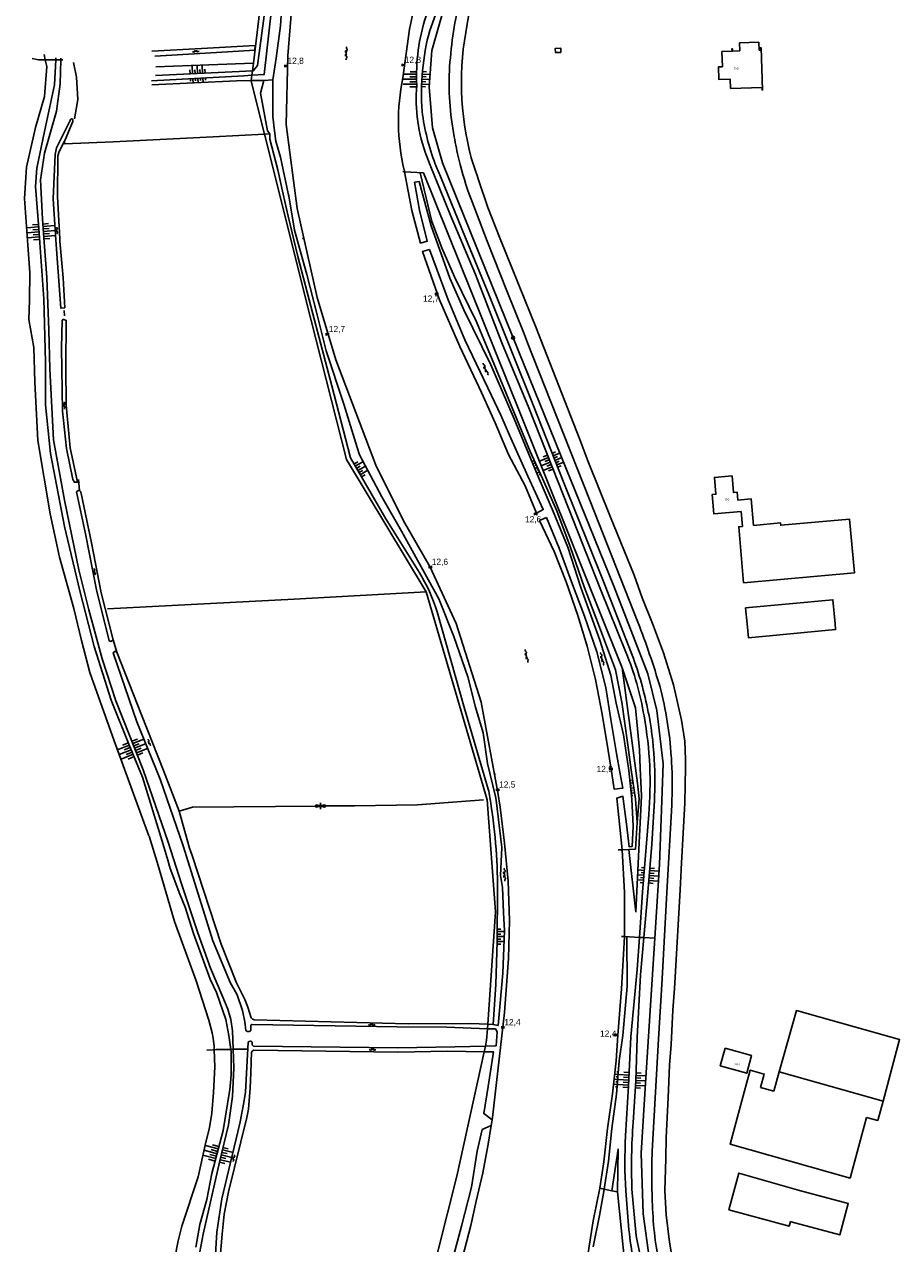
# Model space of a CAD drawing. Header units: millimetres. Extents: x 149344 to 154519, y 463794 to 476271.
# Tile 60 of 70: x 149744 to 150093, y 471752 to 472240. Entities that reach past the tile are written whole.
import ezdxf

# ---------------------------------------------------------------- set-up
doc = ezdxf.new("R2010")
doc.units = ezdxf.units.MM
doc.header["$LTSCALE"] = 4
doc.layers.get('0').update_dxf_attribs({"color": 252, "linetype": 'CONTINUOUS'})
for name, color, linetype in [('Gebouw', 252, 'CONTINUOUS'), ('Huisnummer', 252, 'CONTINUOUS'), ('Kilometrering', 252, 'CONTINUOUS'), ('symbool talud', 252, 'CONTINUOUS'), ('symbool water', 252, 'CONTINUOUS'), ('Topografie', 252, 'CONTINUOUS')]:
    doc.layers.add(name, color=color, linetype=linetype)
doc.styles.add('ISO', font='ISO')
doc.styles.add('rtw_iso', font='iso-rtw.shx')

# ---------------------------------------------------------------- blocks, each defined once
blk = doc.blocks.new('talud')
for p, q in [((0, 0.75), (0.5, 0.75)), ((0, 0.5), (1, 0.5)), ((0, 0.25), (0.5, 0.25)), ((0, 0), (1, 0)), ((0, -0.25), (0.5, -0.25)), ((0, -0.5), (1, -0.5)), ((0, -0.75), (0.5, -0.75))]:
    blk.add_line(p, q)
blk = doc.blocks.new('water6')
at = {"linetype": 'Continuous'}
for centre, start, end in [((0.16, 1.47), 129.7446, 230.2554), ((-0.47, 2.22), 309.7446, 50.2554), ((-0.47, 0.72), 309.7446, 50.2554), ((0.49, 0), 129.7446, 230.2554), ((-0.14, 0.75), 309.7446, 50.2554), ((0.16, -1.51), 129.7446, 230.2554), ((-0.47, -0.76), 309.7446, 50.2554), ((-0.47, -2.26), 309.7446, 50.2554), ((-0.14, -0.75), 309.7446, 50.2554)]:
    blk.add_arc(centre, 0.488, start, end, dxfattribs=at)
blk = doc.blocks.new('water4')
at = {"linetype": 'Continuous'}
for centre, start, end in [((-0.01, 0.75), 129.7446, 230.2554), ((-0.32, 1.12), 309.7446, 50.2554), ((-0.32, 0.37), 309.7446, 50.2554), ((0.32, 0.01), 129.7446, 230.2554), ((0, 0.38), 309.7446, 50.2554), ((-0.01, -0.74), 129.7446, 230.2554), ((-0.32, -0.37), 309.7446, 50.2554), ((-0.32, -1.12), 309.7446, 50.2554), ((0, -0.37), 309.7446, 50.2554)]:
    blk.add_arc(centre, 0.244, start, end, dxfattribs=at)
blk = doc.blocks.new('DRHEK')
at = {"linetype": 'Continuous'}
for p, q in [((1.25, 0), (-1.25, 0)), ((-0.5, 0.7), (0.5, 0.7)), ((-0.5, -0.7), (0.5, -0.7))]:
    blk.add_line(p, q, dxfattribs=at)
blk = doc.blocks.new('paal')
for radius in [0.45, 0.2]:
    blk.add_circle((0, 0), radius)
blk = doc.blocks.new('kilometerpaal')
for p, q in [((-0.44, 0.44), (0.44, -0.44)), ((-0.44, -0.44), (-0.44, 0.44)), ((0.44, 0.44), (-0.44, -0.44)), ((0.44, -0.44), (0.44, 0.44))]:
    blk.add_line(p, q)
at = {"style": 'rtw_iso'}
blk.add_attdef('KILOMETERPAAL', (0.59, 0.87), '', height=2.5, dxfattribs=at)
blk = doc.blocks.new('kolk')
at = {"color": 0}
blk.add_circle((0, 0), 0.6, dxfattribs=at)
at = {"linetype": 'Continuous', "style": 'ISO', "flags": 10}
blk.add_attdef('R', (-0.11, -0.33), '', height=0.8, dxfattribs=at)

msp = doc.modelspace()

# ---------------------------------------------------------------- linework, layer by layer
at = {"layer": 'Gebouw'}
for points in [[(149958.08, 472228.51), (149958, 472230.21), (149955.83, 472230.1), (149955.91, 472228.4), (149958.08, 472228.51)], [(150029.58, 472229.07), (150026.68, 472228.96), (150026.65, 472229.96), (150026.45, 472229.96), (150026.48, 472228.96), (150022.42, 472228.82), (150022.64, 472222.75), (150021.04, 472222.69), (150021.21, 472217.62), (150025.76, 472217.78), (150025.89, 472214.07), (150038.45, 472214.51), (150038.48, 472213.5), (150038.69, 472213.51), (150038.05, 472230.37), (150037.84, 472230.36), (150037.88, 472229.36), (150037.27, 472229.34)], [(150037.27, 472229.34), (150037.15, 472232.58), (150029.46, 472232.3), (150029.58, 472229.07)], [(150026.46, 472059.2), (150027.05, 472052.48), (150028.57, 472052.61), (150028.84, 472049.54), (150034.17, 472050.01), (150035.1, 472039.41), (150045.85, 472040.35), (150045.93, 472039.43), (150073.49, 472041.85), (150075.38, 472020.39), (150031.12, 472016.49), (150029.15, 472038.87), (150030.64, 472039.01), (150030.1, 472044.92), (150019.23, 472043.95), (150018.55, 472051.73), (150020.04, 472051.86), (150019.46, 472058.58), (150026.46, 472059.2)], [(150067.64, 472000), (150066.77, 472009.66), (150031.91, 472006.4)], [(150031.91, 472006.4), (150032.49, 472000)], [(150032.49, 472000), (150032.99, 471994.46), (150067.85, 471997.72), (150067.64, 472000)], [(150086.82, 471809.23), (150093.46, 471833.82), (150052.19, 471845.43), (150045.29, 471820.91)], [(150023.67, 471830.34), (150034.24, 471827.38), (150032.35, 471820.37), (150021.77, 471823.34), (150023.67, 471830.34)], [(150032.27, 471816.26), (150033.77, 471821.6), (150039.36, 471820.03), (150037.85, 471814.69)], [(150045.29, 471820.91), (150043.13, 471813.21)], [(150045.29, 471820.91), (150086.82, 471809.23)], [(150080.19, 471802.69), (150073.64, 471778.44), (150025.71, 471791.93), (150032.27, 471816.26)], [(150037.85, 471814.69), (150043.13, 471813.21)], [(150080.19, 471802.69), (150084.72, 471801.47), (150086.82, 471809.23)], [(150026.02, 471768.67), (150029.2, 471780.4), (150053.5, 471773.53)], [(150053.5, 471773.53), (150072.91, 471768.27), (150069.5, 471755.7), (150050.09, 471760.96)], [(150026.02, 471768.67), (150025.23, 471765.78), (150049.36, 471759.23), (150049.85, 471761.03), (150050.09, 471760.96)]]:
    msp.add_lwpolyline(points, dxfattribs=at)
at = {"layer": 'Topografie'}
for p, q in [((149839.3, 472217.33), (149842.9, 472217.49)), ((149854.94, 472154.3), (149855.03, 472153.84)), ((149759.68, 472123.24), (149759.51, 472125.26)), ((149765.68, 472053.39), (149765.18, 472057.78)), ((149779.05, 471993.63), (149780.54, 471988.76)), ((149931.83, 471940.01), (149931.86, 471939.8)), ((149988.06, 471884.76), (149985.17, 471909.84)), ((150006.17, 471901.74), (150006.19, 471902.05))]:
    msp.add_line(p, q, dxfattribs=at)
for points in [[(149752.27, 472705.71), (149751.37, 472681.9), (149750.76, 472656.74), (149750.66, 472652.34), (149750.33, 472629.49), (149755.06, 472612.72), (149762.86, 472585.53), (149772.6, 472551.51), (149783.98, 472525.57), (149799.49, 472494.47), (149815.32, 472462.99), (149829.35, 472433.85), (149835.49, 472407.8), (149840.62, 472386.05), (149848.28, 472351.21), (149847.71, 472320.53), (149848.21, 472292.37, -0.190448), (149847.31, 472283.75), (149846.01, 472277.86), (149843.45, 472255.2), (149839.43, 472219.62), (149834.54, 472219.37)], [(149989.44, 471874.69), (149990.69, 471892.74), (149993.19, 471923.84, 0.031556), (149993.55, 471943.07, 0.033293), (149991.29, 471963.24, 0.054127), (149984.06, 471988.66), (149974.02, 472013.44), (149959.07, 472051.35), (149945.19, 472086.42), (149934.47, 472112.36), (149923.87, 472139.65), (149913.86, 472163.64), (149905.83, 472183.47), (149904.43, 472186.93, -0.112561), (149900.46, 472215.32, -0.092076), (149904.2, 472243.15), (149909.64, 472256.39), (149916.03, 472271.9), (149921.78, 472287.33), (149925.7, 472300.14, 0.054272), (149926.62, 472318.95), (149924.97, 472328.64), (149924.92, 472328.78)], [(149991.24, 471874.58), (149992.81, 471892.61), (149994.35, 471911.95), (149995.31, 471927.31, 0.028055), (149995.52, 471943.46, 0.034755), (149993.28, 471963.32, 0.04012), (149987.05, 471986.2), (149974.79, 472017.58), (149959.22, 472056.37), (149947.11, 472087.14), (149929.22, 472131.67), (149919.99, 472154.42), (149909.91, 472178.91, -0.014896), (149907.84, 472183.87, -0.060389), (149902.61, 472204.94, -0.084992), (149905.63, 472237.3), (149913.03, 472257.66), (149921.02, 472278.85), (149924.89, 472290.26, 0.151896), (149927.92, 472325.56), (149927.24, 472329.28), (149927.2, 472329.4)], [(149914.17, 472306), (149911.62, 472292.16), (149908.12, 472279.1), (149901.09, 472254.69), (149897.57, 472237.76), (149894.9, 472218.34, 0.111951), (149895.45, 472181.4, 0.000825), (149895.52, 472181.13), (149895.59, 472180.77)], [(149917.77, 472250.58, 0.03697), (149913.56, 472222.89, 0.060226), (149915.4, 472194.76, 0.015923), (149917.29, 472185.76, 0.028877), (149922.16, 472169.81), (149928.65, 472153.02), (149936.49, 472133.16), (149943.32, 472115.94), (149944.72, 472112.41), (149953.99, 472088.75), (149969.76, 472049.1), (149988.82, 472000.72, -0.022169), (149997.69, 471974.76, -0.04621), (150002.18, 471947.02, -0.003173), (150002.31, 471944.78, -0.024403), (150002.37, 471927.52), (150000.41, 471892.56), (149998.5, 471858.06), (149997.03, 471833.91), (149994.58, 471789.19, 0.025184), (149994.82, 471764.55, 0.05083), (149998.5, 471739.69)], [(149923.55, 472252.07, 0.04683), (149920.62, 472239.79, 0.115245), (149922.23, 472186.37), (149924.04, 472180.78), (149924.42, 472179.69), (149925.17, 472177.55), (149928.83, 472166.54), (149933.72, 472153.99), (149948.38, 472117.7), (149948.78, 472116.7), (149965.62, 472073.69), (149968.8, 472065.2), (149977.94, 472042.64), (149987.3, 472019.45), (149990.5, 472010.39), (149994.63, 472000.22), (149999.05, 471988.43), (150003.11, 471975.63), (150006.27, 471961.54), (150007.66, 471953.07), (150007.82, 471945.85), (150007.89, 471942.75), (150007.58, 471928.35), (150006.19, 471902.05)], [(149759.66, 472193.05), (149757.47, 472188.93), (149756.99, 472187.09), (149756.86, 472170.86), (149757.74, 472153.93), (149757.79, 472152.99), (149759.15, 472138.37), (149759.73, 472126.38), (149758.15, 472126.26), (149756.37, 472149.82), (149756.14, 472153.61), (149755.16, 472169.94), (149755.87, 472187.69), (149756.49, 472190.32), (149761.88, 472201.22, -0.778766), (149763.01, 472201.66)], [(149930.99, 471839.81), (149932.06, 471855.86), (149932.57, 471873.2), (149932.69, 471893.85, 0.044279), (149929.64, 471930.63, 0.004035), (149929.04, 471933.95), (149919.54, 471966.22), (149908.57, 472004.77, 0.063226), (149901.41, 472020.67), (149888.1, 472042.08), (149873.89, 472066.36), (149871.95, 472074.1), (149866.49, 472095.24), (149858.85, 472123.95), (149852.88, 472146.86), (149849.03, 472162.97), (149847.1, 472171.76), (149844.95, 472181.57), (149841.77, 472193.87), (149841.69, 472195.99)], [(149928.69, 471838.16), (149912.43, 471838.75), (149892.61, 471838.92), (149834.71, 471839.79, 0.474065), (149834.08, 471839.32), (149834.13, 471837.47, -0.443348), (149832.06, 471837.45), (149831.73, 471840.95), (149830.78, 471845.5), (149828.62, 471851.68), (149827.28, 471854.15), (149826.01, 471856.39), (149818.96, 471873.26), (149808.44, 471907.03), (149807.12, 471911.26), (149797.92, 471937.89), (149788.56, 471960.8), (149779.03, 471988.44), (149779.84, 471989.08), (149780.54, 471988.76)], [(149805.51, 471925.11), (149809.65, 471910.4), (149810.61, 471907.46), (149822.3, 471871.92), (149828.43, 471856.51), (149831.69, 471849.9), (149832.92, 471846.81), (149834.29, 471842.47, 0.20969), (149835.48, 471841.75), (149896.97, 471840.17), (149921.87, 471840.25), (149928.81, 471839.92)], [(150025.66, 471630.21), (150021.38, 471630.51, -0.475081), (150019.07, 471633.54), (150019.79, 471643.02), (150019.82, 471648.47), (150019.87, 471659.9), (150019.02, 471676.52), (150016.8, 471690.41), (150012.83, 471706.85), (150007.52, 471723.63), (150003.7, 471739.34), (150001.44, 471752.85), (150000.17, 471763.75), (149999.66, 471773.44), (149999.99, 471786.07), (150000.19, 471794.61), (150000.93, 471810.57), (150001.44, 471823.55), (150002.1, 471831.88), (150002.77, 471845.52), (150003.49, 471854.24), (150003.73, 471858.77), (150005.72, 471893.67), (150006.17, 471901.74)], [(150006.19, 471902.05, 0.029098), (150006.17, 471901.74)], [(150005.65, 471654.9), (150002.01, 471689.65), (149998.08, 471704.01), (149993.46, 471719.26), (149989.44, 471734.06, -0.034685), (149985.28, 471757.69), (149984, 471773.39, -0.028871), (149983.92, 471795.26), (149985.08, 471815.38), (149986.03, 471834.96), (149988.54, 471861.81), (149989.44, 471874.69)], [(149992.32, 471558.91), (149999.11, 471596.34), (150002.5, 471612.01), (150004.61, 471624.12), (150006.95, 471640.66), (150007.36, 471654.12), (150007.44, 471656.59), (150005.93, 471680.54), (150004.09, 471689.76), (150001.13, 471703.08), (149997.34, 471716.08), (149993.73, 471729.16), (149990.69, 471742.99), (149988.18, 471755.34), (149986.47, 471774.01, -0.027675), (149986.93, 471800.69), (149987.98, 471817.33), (149988.54, 471834.68), (149989.94, 471859.67), (149991.24, 471874.58)], [(149819.91, 471745.7), (149820.47, 471756.79), (149822.55, 471770.2), (149828.95, 471796.93), (149829.89, 471800.95), (149831.35, 471808.71), (149831.95, 471812.73), (149833.09, 471832.83, -0.46125), (149834.7, 471832.72), (149834.6, 471831.65, 0.022562), (149835.21, 471831.21), (149892.85, 471830.55), (149915.63, 471830.85), (149927.87, 471831.23)], [(149927.37, 471828.96), (149912.7, 471829.24), (149892.82, 471828.84), (149835.32, 471829.62, 0.146731), (149834.39, 471828.87), (149834.08, 471820.56), (149833.91, 471814.36), (149833.13, 471806.02), (149832.46, 471802.63), (149825.14, 471772.91), (149823.46, 471764.05), (149822.63, 471756.06), (149821.6, 471743.67)]]:
    msp.add_lwpolyline(points, format="xyb", dxfattribs=at)
at = {"layer": 'Topografie', "flags": 128}
for points in [[(149995.56, 471874.34), (149997.54, 471903.87), (149998.91, 471944.12), (149996.41, 471965.4), (149992.82, 471980.01), (149979.17, 472015.14), (149958.05, 472067.38), (149938.97, 472114.42), (149910.76, 472184.36), (149906.72, 472198.39), (149905.43, 472214.78), (149906.53, 472229.25), (149912.57, 472250.85), (149926.9, 472292.34), (149929.89, 472302.63), (149930.99, 472317.09), (149930.98, 472318.61)], [(149842.69, 472286.87), (149835.12, 472224.14)], [(149854.09, 472284.91), (149852.13, 472267.08), (149848.84, 472227.12), (149848.22, 472199.64), (149852.61, 472166.06), (149860.59, 472130.49), (149868.06, 472105.55), (149884.14, 472063.45), (149895.09, 472041.19), (149905.86, 472022.73), (149916.14, 472000.11), (149926.2, 471968.73), (149932.91, 471932.64), (149933.75, 471926.7), (149935.51, 471912.28), (149937.04, 471897.14), (149937.47, 471881.37), (149937.08, 471866.26), (149935.49, 471844.61), (149930.7, 471802.62), (149930.56, 471801.77)], [(149746.65, 472226.12), (149749.27, 472225.48), (149751.95, 472225.51)], [(149751.95, 472225.51), (149756.11, 472225.55)], [(149756.11, 472225.55), (149758.17, 472225.57)], [(149758.17, 472225.57), (149759, 472225.58)], [(149763.19, 472224.5), (149764.44, 472218.54), (149764.9, 472209.72), (149763.63, 472201.97)], [(149835.12, 472224.14), (149834.76, 472221.18)], [(149834.54, 472219.37), (149834.28, 472217.21)], [(149834.76, 472221.18), (149834.54, 472219.37)], [(149834.28, 472217.21), (149834.26, 472216.97), (149839.53, 472195.86)], [(149759.66, 472193.05), (149759.67, 472191.9), (149779.09, 472192.71), (149819.01, 472194.69), (149839.53, 472195.86)], [(149839.53, 472195.86), (149841.69, 472195.99)], [(149904.23, 472012.81), (149872.29, 472065.7), (149858.17, 472121.34), (149839.53, 472195.86)], [(149895.59, 472180.77), (149894.83, 472180.82)], [(149982.52, 471982.47), (149973.39, 472005.31), (149941.72, 472084.25), (149903.13, 472180.3), (149895.59, 472180.77)], [(149776.88, 472006.09), (149851.38, 472009.89), (149904.23, 472012.81)], [(149904.23, 472012.81), (149928.59, 471929.69), (149931.91, 471884.92), (149928.81, 471839.92)], [(149988.61, 471920.64), (149989.29, 471930.01), (149988.69, 471936.36), (149982.52, 471982.47)], [(149805.51, 471925.11), (149810.83, 471926.72), (149860.44, 471927.18)], [(149863.5, 471927.21), (149875.59, 471927.32), (149900.72, 471927.61), (149927.12, 471929.73)], [(149985.17, 471909.84), (149987.83, 471909.95), (149988.61, 471920.64)], [(149980.9, 471909.67), (149982.55, 471909.74)], [(149982.55, 471909.74), (149985.17, 471909.84)], [(149955.23, 471370.43), (149959.83, 471390.27), (149959.96, 471390.85), (149968.34, 471428.77), (149980.89, 471485.05), (149992.16, 471534.28), (150002.09, 471584.59), (150010.08, 471621.28), (150011.93, 471656.9), (150010.04, 471682.26), (150002.03, 471714.8), (149993.54, 471745.73), (149990.94, 471764.09), (149990.08, 471788.46), (149992.01, 471818.54), (149995.56, 471874.34)], [(149982.23, 471875.09), (149983.5, 471875.02)], [(149983.5, 471875.02), (149989.44, 471874.69)], [(149989.44, 471874.69), (149991.24, 471874.58)], [(149991.24, 471874.58), (149995.56, 471874.34)], [(149928.81, 471839.92), (149928.69, 471838.16)], [(149928.69, 471838.16), (149928.37, 471833.51), (149927.87, 471831.23)], [(149816.51, 471829.55), (149819.5, 471829.74)], [(149819.5, 471829.74), (149820.26, 471829.79), (149826.07, 471829.9)], [(149826.07, 471829.9), (149827.06, 471829.92)], [(149827.06, 471829.92), (149832.91, 471830.03)], [(149927.37, 471828.96), (149916.44, 471779.21), (149901.69, 471720.62), (149878.35, 471682.82), (149865.2, 471672.65)], [(149927.87, 471831.23), (149927.37, 471828.96)], [(149930.2, 471799.44), (149929.03, 471792), (149926.84, 471780.54), (149924.23, 471769.16), (149921.99, 471759.41), (149918.73, 471746.62)], [(149930.56, 471801.77), (149930.2, 471799.44)], [(149975.38, 471774.01), (149973.56, 471774.37)], [(149978.41, 471773.4), (149975.38, 471774.01)], [(149980.67, 471772.95), (149978.41, 471773.4)], [(149983.62, 471744.15), (149980.67, 471772.95)]]:
    msp.add_lwpolyline(points, dxfattribs=at)
at = {"layer": 'Topografie'}
for points in [[(149842.9, 472217.49), (149844.2, 472226.16), (149845.98, 472239.17), (149847.03, 472255.65), (149849.38, 472270.94), (149850.34, 472280.01), (149851.46, 472283.89)], [(149840.91, 472254.16), (149836.76, 472223.21), (149835.13, 472221.21), (149834.76, 472221.18)], [(149794.52, 472228.99), (149814.33, 472230.1), (149835.89, 472231.27), (149835.66, 472229.34), (149815.94, 472228.24), (149795.71, 472227.05)], [(149793.39, 471915.31), (149779.43, 471953.27), (149769.8, 471980.62), (149766.48, 471993.34), (149763.3, 472006.11), (149757.68, 472026.71), (149753.84, 472044.01), (149748.91, 472073.31), (149747.83, 472096.65), (149747.36, 472110.48), (149745.33, 472121.72), (149745.68, 472129.47), (149745.73, 472140.5), (149744.94, 472151.38), (149743.59, 472170.14), (149744.41, 472182.64), (149748.1, 472198.44), (149751.64, 472210.92), (149752.55, 472222.82), (149751.95, 472225.51)], [(149756.11, 472225.55), (149755.59, 472215.47), (149751.69, 472196.9), (149748.54, 472182.28), (149748.06, 472174.83), (149749.32, 472158.03), (149749.72, 472152.33), (149751.32, 472129.93), (149752.03, 472104.75), (149752.05, 472087.56), (149754.03, 472068.17), (149759.65, 472038.91), (149765.72, 472013.28), (149771.51, 471990.93), (149778.24, 471969.53), (149785.38, 471951.97), (149790.79, 471938.67), (149798.67, 471913.18), (149800.92, 471905.57), (149801.9, 471902.22), (149805.75, 471891.9), (149807.84, 471886.77), (149811.14, 471876.28), (149817.86, 471857.9), (149820.41, 471852.65), (149824.12, 471841.79), (149825.38, 471835.49), (149826.07, 471829.9)], [(149827.06, 471829.92), (149826.84, 471837.36), (149826.07, 471841.85), (149824.86, 471845.97), (149822.88, 471850.8), (149818.02, 471862.42), (149812.88, 471876.43), (149806.42, 471896.05), (149803.19, 471906.01), (149801.01, 471912.71), (149791.08, 471941.72), (149780.11, 471969.27), (149774.69, 471986.09), (149769.36, 472005.62), (149765.3, 472021.69), (149759.64, 472049.47), (149755.28, 472073.58), (149753.71, 472102.01), (149753.43, 472117.49), (149752.52, 472138.49), (149751.46, 472152.68), (149750.77, 472161.89), (149750.09, 472177.55), (149751.65, 472188.27), (149756.46, 472205), (149757.85, 472215.95), (149758.17, 472225.57)], [(149751.95, 472225.51), (149751.46, 472227.71)], [(149756.15, 472226.37), (149756.11, 472225.55)], [(149758.17, 472225.57), (149758.19, 472226.25)], [(149835.12, 472224.14), (149817.31, 472223.49), (149796.13, 472222.77)], [(149834.54, 472219.37), (149831.25, 472219.19), (149794.46, 472217.18)], [(149834.76, 472221.18), (149829.39, 472220.81), (149796, 472219.29)], [(149794.51, 472215.47), (149828.43, 472217.07), (149834.28, 472217.21)], [(149834.28, 472217.21), (149839.3, 472217.33)], [(149841.69, 472195.99), (149840.73, 472197.15), (149838, 472212.2), (149839.3, 472217.33)], [(149930.99, 471839.81), (149932.94, 471839.5), (149934.9, 471860.36), (149935.53, 471877.32), (149935.05, 471884.58), (149934.76, 471894.58), (149933.97, 471899.37), (149934.47, 471910.64), (149932.22, 471929.59), (149931.86, 471931.06), (149928.7, 471944.19), (149926.98, 471956.43), (149923.96, 471966.66), (149920.83, 471978.86), (149915.21, 471994.94), (149909.3, 472010.01), (149894.34, 472037.02), (149886.47, 472050.78), (149877.6, 472067.66), (149876.58, 472070.56), (149871.25, 472087.85), (149864.28, 472109.24), (149860.62, 472123.58), (149856.5, 472139.73), (149851.6, 472157.4), (149849.24, 472171.1), (149849.03, 472172.14), (149845.95, 472186.62), (149844.11, 472192.99), (149843.59, 472197.08), (149842.97, 472202.91), (149842.9, 472217.49)], [(149763.01, 472201.66), (149763.01, 472200.94), (149759.93, 472193.57), (149759.66, 472193.05)], [(149895.59, 472180.77), (149898.53, 472165.28), (149901.96, 472152.27), (149904.61, 472152.98), (149901.58, 472165.38), (149899.58, 472176.57), (149901.39, 472176.85), (149906.16, 472159.14), (149913.65, 472138.18), (149919.23, 472125.56), (149930, 472103.65), (149939.37, 472081.99), (149948.15, 472060.77), (149954.97, 472044.97), (149960.84, 472030.65), (149965.98, 472014.5), (149973.69, 471993.53), (149977.98, 471979.56), (149980.21, 471968.31), (149983.06, 471955.71), (149985.09, 471942.31), (149985.18, 471941.45), (149986.39, 471929.96), (149986.93, 471919.17), (149986.59, 471911.01), (149985.31, 471910.91), (149984.23, 471919.9), (149982.87, 471931.1), (149980.42, 471930.38), (149981.59, 471918.76), (149982.55, 471909.74)], [(149901.77, 472180.31), (149906.41, 472160.88), (149910.49, 472150.38), (149915.49, 472138.73), (149924.27, 472120.74), (149930.56, 472105.69), (149939.46, 472084.15), (149945.81, 472068.95), (149950.68, 472058.08), (149956.42, 472045.2), (149961.73, 472031), (149967.42, 472014.8), (149973.09, 471999.8), (149979.83, 471981.6), (149982.39, 471968.73), (149984.84, 471951.64), (149986.21, 471941.65)], [(149779.05, 471993.63), (149778.25, 471993.01), (149777.51, 471993.21), (149772.42, 472013.69), (149768, 472035.96), (149764.48, 472052.75), (149765.12, 472053.34), (149765.68, 472053.39)], [(149765.68, 472053.39), (149766.11, 472052.85), (149770.36, 472032.42), (149774.25, 472012.45), (149779.05, 471993.63)], [(149780.54, 471988.76), (149790.39, 471963.71), (149799.26, 471941.43), (149805.51, 471925.11)], [(149988.06, 471884.76), (149989.16, 471909.84), (149990.22, 471931.28), (149989.81, 471942.35), (149989.53, 471949.72), (149987.87, 471966.48), (149982.52, 471982.47)], [(149986.21, 471941.65), (149987.82, 471929.97), (149988.61, 471920.64)], [(149860.44, 471927.18), (149863.5, 471927.21)], [(149988.61, 471920.64), (149988.63, 471920.34)], [(149819.5, 471829.74), (149819.45, 471831.07), (149819.06, 471834.38), (149818.61, 471836.51), (149817.26, 471841.53), (149812.3, 471857.28), (149803.65, 471881.08), (149796.61, 471904.73), (149793.51, 471915.17)], [(149982.55, 471909.74), (149982.56, 471909.61), (149983.42, 471892.62), (149983.5, 471875.02)], [(149983.5, 471875.02), (149983.5, 471874.95), (149982.31, 471854.07), (149980.88, 471835.57), (149980.09, 471825.32), (149978.64, 471812.16), (149976.71, 471798.27), (149975.26, 471784.99), (149973.56, 471774.37)], [(149975.38, 471774.01), (149977.04, 471785.23), (149978.44, 471798.21), (149980.25, 471811.95), (149981.41, 471825.36), (149982.84, 471835.45), (149984.52, 471855.23), (149984.45, 471874.96)], [(149928.81, 471839.92), (149930.99, 471839.81)], [(149927.87, 471831.23), (149932.16, 471831.36), (149932.61, 471836.9), (149931.88, 471838.05), (149928.69, 471838.16)], [(149803.71, 471746.6), (149805.12, 471753.39), (149806.56, 471759.16), (149813.03, 471778.98), (149815.82, 471791.57), (149817.55, 471798.69), (149818.52, 471804.34), (149819.17, 471812.7), (149819.75, 471822.87), (149819.5, 471829.74)], [(149826.07, 471829.9), (149826.2, 471828.85), (149826.2, 471819.78), (149825.94, 471816.64), (149825.7, 471813.89), (149823.11, 471797.41), (149818.46, 471780.33), (149816.48, 471769.87), (149813.77, 471759.85), (149812.12, 471750.86)], [(149812.75, 471743.98), (149815.1, 471756.06), (149821.54, 471784.8), (149825.16, 471799.66), (149826.84, 471811.05), (149827.28, 471822.54), (149827.06, 471829.92)], [(149930.56, 471801.77), (149927.21, 471804.21), (149928.96, 471815.03), (149931.15, 471828.89), (149927.37, 471828.96)], [(149930.2, 471799.44), (149926.61, 471797.81), (149924.65, 471789.14), (149922.32, 471774.84), (149918.37, 471759.2), (149914.7, 471745.78), (149913.57, 471735.98), (149908.31, 471726.07), (149907.64, 471717.96), (149905.53, 471711.77), (149899.84, 471702.95), (149896.57, 471697.88), (149888.07, 471687.95), (149874.89, 471672.58), (149871.17, 471670.66), (149865.73, 471672.3), (149865.2, 471672.65)], [(149978.41, 471773.4), (149980.89, 471790), (149980.67, 471772.95)], [(149973.56, 471774.37), (149970.93, 471761.37), (149968.81, 471747.77)], [(149971, 471750.99), (149973.51, 471763.54), (149975.37, 471773.88), (149975.38, 471774.01)]]:
    msp.add_lwpolyline(points, dxfattribs=at)
for points in [[(149905.57, 472149.7), (149912.99, 472129.58), (149919.7, 472113.62), (149930.34, 472091.3), (149934.03, 472083.42), (149937.57, 472075.41), (149944.83, 472059.06), (149950.99, 472045.71), (149948.36, 472044.28), (149943.74, 472055.18), (149937.16, 472067.75), (149931.74, 472080.46), (149926.29, 472092.56), (149917.65, 472110.89), (149909.51, 472129.62), (149902.77, 472148.91)], [(149759.15, 472121.79), (149760.28, 472121.32), (149760.22, 472102.97), (149760.33, 472087.46), (149761.93, 472070.38), (149764.77, 472056.66), (149763.57, 472056.67), (149762.94, 472057.74), (149760.49, 472070.09), (149758.79, 472085.1), (149758.38, 472110.4), (149758.63, 472121.33)], [(149952.31, 472042.51), (149957.31, 472030.23), (149962.27, 472016.87), (149967.52, 472003.15), (149972.44, 471988.78), (149976.02, 471974.52), (149978.03, 471961.8), (149980.35, 471948.2), (149981.65, 471940.76), (149982.77, 471934.3), (149979.38, 471933.89), (149978.44, 471940.13), (149977.02, 471949.43), (149974.61, 471963.86), (149971.87, 471977.84), (149968.51, 471991.15), (149964.78, 472003.41), (149960.12, 472016.89), (149955.37, 472028.93), (149949.52, 472041.34)]]:
    msp.add_lwpolyline(points, close=True, dxfattribs=at)

# ---------------------------------------------------------------- block references
at = {"layer": 'Kilometrering', "linetype": 'Continuous'}
for p, values in [((149848.19, 472223.04), {'KILOMETERPAAL': '12,8'}), ((149895.07, 472223.43), {'KILOMETERPAAL': '12,8'}), ((149864.71, 472115.79), {'KILOMETERPAAL': '12,7'}), ((149905.86, 472022.73), {'KILOMETERPAAL': '12,6'}), ((149932.77, 471933.67), {'KILOMETERPAAL': '12,5'}), ((149934.86, 471838.68), {'KILOMETERPAAL': '12,4'})]:
    msp.add_blockref('kilometerpaal', p, dxfattribs=at).add_auto_attribs(values)
ref = msp.add_blockref('kilometerpaal', (149908.36, 472131.99), dxfattribs=at)
ref.add_attrib('KILOMETERPAAL', '12,7', (149902.94, 472128.81), dxfattribs={"layer": '0', "height": 2.5, "style": 'rtw_iso'})
ref = msp.add_blockref('kilometerpaal', (149947.95, 472043.97), dxfattribs=at)
ref.add_attrib('KILOMETERPAAL', '12,6', (149943.7, 472040.59), dxfattribs={"layer": '0', "height": 2.5, "style": 'rtw_iso'})
ref = msp.add_blockref('kilometerpaal', (149978.08, 471941.99), dxfattribs=at)
ref.add_attrib('KILOMETERPAAL', '12,5', (149972.32, 471940.75), dxfattribs={"layer": '0', "height": 2.5, "style": 'rtw_iso'})
ref = msp.add_blockref('kilometerpaal', (149979.75, 471835.65), dxfattribs=at)
ref.add_attrib('KILOMETERPAAL', '12,4', (149973.7, 471834.92), dxfattribs={"layer": '0', "height": 2.5, "style": 'rtw_iso'})
at = {"layer": 'symbool talud', "yscale": 4}
for p, xscale, zscale, rotation in [((149812.83, 472220.05), 3.187208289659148, 3.187208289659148, 92.61026919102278), ((149900.39, 472217.74), 5.374963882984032, 5.374963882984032, 178.9916425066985), ((149902.56, 472217.82), 3.105771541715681, 3.105771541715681, 356.7569400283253), ((149812.96, 472218.19), 1.972657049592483, 1.972657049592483, 273.1245304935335), ((149751.14, 472156.9), 4.764669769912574, 4.764669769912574, 4.281054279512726), ((149749.34, 472156.74), 4.64384352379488, 4.64384352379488, 184.1108238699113), ((149953.8, 472064.67), 3.838927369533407, 3.838927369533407, 201.5850403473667), ((149955.66, 472065.4), 3.000762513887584, 3.000762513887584, 21.47901131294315), ((149876.82, 472061.34), 3.555021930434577, 3.555021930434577, 30.33544737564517), ((149948.66, 472062.6), 1.168055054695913, 1.168055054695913, 204.1715824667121), ((149786.3, 471949.71), 5.192509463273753, 5.192509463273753, 202.1484582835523), ((149787.66, 471950.31), 4.736489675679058, 4.736489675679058, 21.69989574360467), ((149985.93, 471934.37), 1.249444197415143, 1.249444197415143, 6.01093857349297), ((149991.24, 471899.48), 2.446229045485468, 2.446229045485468, 175.5300843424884), ((149993.35, 471899.41), 3.772901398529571, 3.772901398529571, 355.457646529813), ((149932.58, 471875.01), 2.854364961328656, 2.854364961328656, 359.6476455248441), ((149980.76, 471817.9), 1.327502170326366, 1.327502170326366, 175.0321024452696), ((149985.18, 471817.64), 4.289865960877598, 4.289865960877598, 177.0396661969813), ((149987.99, 471817.49), 3.939392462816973, 3.939392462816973, 357.4900030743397), ((149820.59, 471788.15), 5.332673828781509, 5.332673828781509, 164.7587898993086), ((149822.27, 471787.74), 4.39257670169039, 4.39257670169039, 346.4517205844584)]:
    msp.add_blockref('talud', p, dxfattribs=dict(at, xscale=xscale, zscale=zscale, rotation=rotation))
at = {"layer": 'symbool water', "linetype": 'Continuous'}
for name, p, rotation in [('water4', (149812.13, 472228.93), 93.82368552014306), ('water6', (149872.25, 472228.09), 177.1354839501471), ('water4', (149756.55, 472157.32), 185.0931662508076), ('water6', (149927.93, 472101.8), 203.9781978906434), ('water4', (149759.53, 472087.36), 182.9861887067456), ('water4', (149771.63, 472020.87), 190.8222693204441), ('water6', (149944.29, 471987.13), 193.2767843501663), ('water6', (149974.51, 471986.01), 194.6734522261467), ('water4', (149793.43, 471952.59), 201.2703132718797), ('water4', (149882.43, 471839.81), 89.06130485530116), ('water4', (149882.79, 471829.85), 89.02739482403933), ('water4', (149827.24, 471786.39), 165.6289420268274)]:
    msp.add_blockref(name, p, dxfattribs=dict(at, rotation=rotation))
at = {"layer": 'symbool water', "rotation": 183.0836105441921}
msp.add_blockref('water6', (149935.53, 471899.73), dxfattribs=at)
at = {"layer": 'Topografie', "linetype": 'Continuous'}
ref = msp.add_blockref('kolk', (149938.97, 472114.42), dxfattribs=at)
ref.add_attrib('KOLK', 'r', (149938.93, 472114.16), dxfattribs={"layer": '0', "linetype": 'Continuous', "height": 0.8, "style": 'ISO'})
for p in [(149860.44, 471927.18), (149863.46, 471927.19)]:
    msp.add_blockref('paal', p, dxfattribs=at)
at = {"layer": 'Topografie', "rotation": 270.5376490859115}
msp.add_blockref('DRHEK', (149861.97, 471927.2), dxfattribs=at)

# ---------------------------------------------------------------- texts
at = {"layer": 'Huisnummer', "style": 'ISO'}
for s, p in [('193', (150027.14, 472221.59)), ('199', (150023.46, 472049.28)), ('203', (150027.4, 471823.46))]:
    msp.add_text(s, height=0.9, dxfattribs=at).set_placement(p)

doc.saveas('drawing.dxf')
